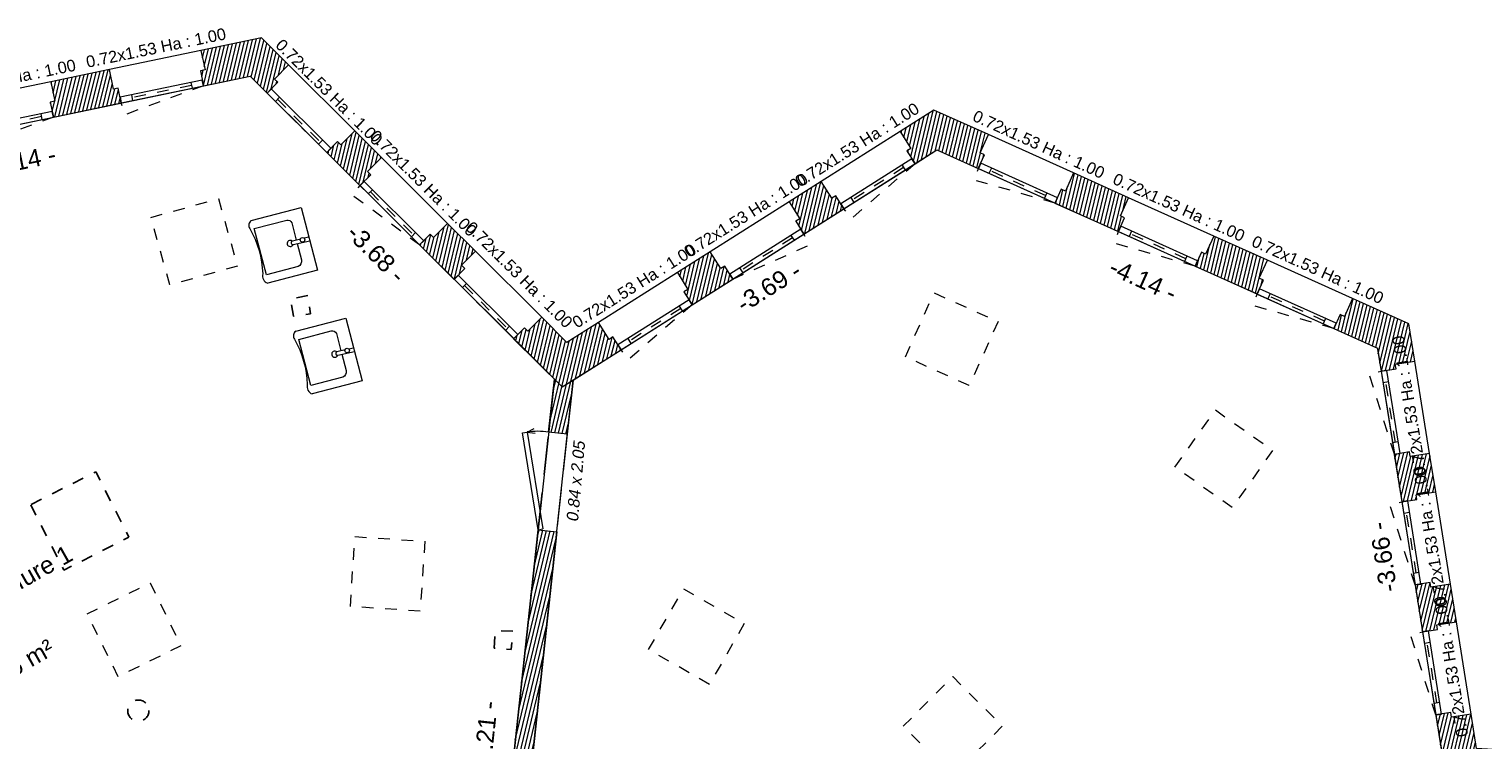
# Model space of a CAD drawing. Header units: metres. Extents: x 1525456 to 1525560, y 4222363 to 4222397.
# Tile 15 of 16: x 1525469.35 to 1525481.8, y 4222390.59 to 4222396.67. Entities that reach past the tile are written whole.
import ezdxf
from ezdxf.enums import TextEntityAlignment as Align

# ---------------------------------------------------------------- set-up
doc = ezdxf.new("R2010")
doc.units = ezdxf.units.M
doc.header["$LTSCALE"] = 0.1
doc.header["$PDMODE"] = 34
doc.header["$PDSIZE"] = 0.1
for name, pattern in [('ACAD_ISO07W100', [3, 0, -3]), ('BAZ_MUR-interrompu', [0.2, 0.05, -0.1, 0.05]), ('CACHE2', [4.7625, 3.175, -1.5875])]:
    doc.linetypes.add(name, pattern=pattern)
doc.layers.get('0').update_dxf_attribs({"lineweight": 9})
doc.layers.get('Defpoints').update_dxf_attribs({"lineweight": 9})
doc.layers.add('0_Contours', color=6, linetype='Continuous', lineweight=9, plot=False)
for name, color, linetype, lineweight in [('0_Cotation', 142, 'CACHE2', 9), ('0_cotation surfaces', 152, 'Continuous', 9), ('Fenêtre', 39, 'Continuous', 9), ('Hauteur allège', 153, 'Continuous', 9), ('Mobilier', 251, 'Continuous', 9), ('Mur', 7, 'Continuous', 9), ('Mur-hachures', 254, 'Continuous', 9), ('Porte', 39, 'Continuous', 9), ('Poutre', 253, 'CACHE2', 9), ('Réseau_Eclairage_Symbole', 242, 'CACHE2', 9), ('Texte-Pièce', 166, 'Continuous', 9)]:
    doc.layers.add(name, color=color, linetype=linetype, lineweight=lineweight)
doc.layers.add('Réseau_Ventillation_clim_Symbole', color=143, linetype='Continuous')
doc.styles.add('ARIAL', font='arial.ttf')
doc.styles.add('BAZ_CALIBRI_LT', font='calibril.ttf')
doc.styles.add('BAZ_CALIBRI_LT_IT', font='arial.ttf', dxfattribs={"oblique": 9})
doc.styles.get("Standard").update_dxf_attribs({"font": 'arial.ttf'})
doc.dimstyles.new('Cotation', dxfattribs={"dimtxt": 0.18, "dimasz": 0.1, "dimexe": 0.18, "dimexo": 0.2, "dimgap": 0.09, "dimtad": 0, "dimzin": 0, "dimdsep": 46, "dimtxsty": 'ARIAL', "dimblk1": 'OBLIQUE', "dimblk2": 'OBLIQUE', "dimsah": 1, "dimcen": 0.09, "dimse1": 1, "dimse2": 1, "dimsd1": 1, "dimsd2": 1, "dimclrd": 252, "dimaunit": 2, "dimadec": 3, "dimazin": 0, "dimtfac": 1, "dimtix": 1, "dimtofl": 0, "dimtmove": 0, "dimatfit": 3, "dimldrblk": 'OBLIQUE', "dimfxl": 1, "dimtolj": 1, "dimtzin": 0, "dimarcsym": 0})
pattern_1 = [(76.5, (0, 0), (-0.03087274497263, 0.00741189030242), [])]

# ---------------------------------------------------------------- blocks, each defined once
blk = doc.blocks.new('*U148')
at = {"color": 0, "linetype": 'Continuous'}
blk.add_lwpolyline([(0.72, -0.05), (0, -0.05), (0, 0), (0.72, 0)], close=True, dxfattribs=at)
at = {"linetype": 'BAZ_MUR-interrompu', "ltscale": 2, "flags": 128}
blk.add_lwpolyline([(0.72, -0.05), (0.008, -0.155), (0, -0.05)], dxfattribs=at)
at = {"flags": 128}
blk.add_lwpolyline([(0.72, -0.05), (0, -0.05)], dxfattribs=at)
at = {"color": 0, "linetype": 'Continuous'}
for points in [[(0.1, 0), (0.1, -0.05)], [(0.62, 0), (0.62, -0.05)]]:
    blk.add_lwpolyline(points, dxfattribs=at)
at = {"color": 0, "linetype": 'ACAD_ISO07W100', "ltscale": 0.01}
blk.add_lwpolyline([(0.1, -0.025), (0.62, -0.025)], dxfattribs=at)
at = {"layer": 'Hauteur allège', "style": 'BAZ_CALIBRI_LT'}
blk.add_attdef('DIM', text='', height=0.1, dxfattribs=at).set_placement((0.37, 0.398), align=Align.TOP_CENTER)
at = {"layer": 'Hauteur allège', "style": 'BAZ_CALIBRI_LT', "flags": 5}
for tag, p in [('HAUTEUR', (1.767, 0.133)), ('ALLEGE', (1.769, 0.011))]:
    blk.add_attdef(tag, p, '', height=0.1, dxfattribs=at)
blk = doc.blocks.new('*U150')
at = {"color": 0, "linetype": 'Continuous'}
blk.add_lwpolyline([(0.72, -0.05), (0, -0.05), (0, 0), (0.72, 0)], close=True, dxfattribs=at)
at = {"linetype": 'BAZ_MUR-interrompu', "ltscale": 2, "flags": 128}
blk.add_lwpolyline([(0.72, -0.05), (0.1, -0.05), (0, -0.05)], dxfattribs=at)
at = {"flags": 128}
blk.add_lwpolyline([(0.72, -0.05), (0, -0.05)], dxfattribs=at)
at = {"color": 0, "linetype": 'Continuous'}
for points in [[(0.1, 0), (0.1, -0.05)], [(0.62, 0), (0.62, -0.05)]]:
    blk.add_lwpolyline(points, dxfattribs=at)
at = {"color": 0, "linetype": 'ACAD_ISO07W100', "ltscale": 0.01}
blk.add_lwpolyline([(0.1, -0.025), (0.62, -0.025)], dxfattribs=at)
at = {"layer": 'Hauteur allège', "style": 'BAZ_CALIBRI_LT'}
blk.add_attdef('DIM', text='', height=0.1, dxfattribs=at).set_placement((0.371, 0.38), align=Align.TOP_CENTER)
at = {"layer": 'Hauteur allège', "style": 'BAZ_CALIBRI_LT', "flags": 5}
for tag, p in [('HAUTEUR', (1.767, 0.133)), ('ALLEGE', (1.769, 0.011))]:
    blk.add_attdef(tag, p, '', height=0.1, dxfattribs=at)
blk = doc.blocks.new('*U117')
at = {"color": 0, "linetype": 'Continuous'}
blk.add_lwpolyline([(0.72, -0.05), (0, -0.05), (0, 0), (0.72, 0)], close=True, dxfattribs=at)
at = {"linetype": 'BAZ_MUR-interrompu', "ltscale": 2, "flags": 128}
blk.add_lwpolyline([(0.72, -0.05), (0.1, -0.05), (0, -0.05)], dxfattribs=at)
at = {"flags": 128}
blk.add_lwpolyline([(0.72, -0.05), (0, -0.05)], dxfattribs=at)
at = {"color": 0, "linetype": 'Continuous'}
for points in [[(0.1, 0), (0.1, -0.05)], [(0.62, 0), (0.62, -0.05)]]:
    blk.add_lwpolyline(points, dxfattribs=at)
at = {"color": 0, "linetype": 'ACAD_ISO07W100', "ltscale": 0.01}
blk.add_lwpolyline([(0.1, -0.025), (0.62, -0.025)], dxfattribs=at)
at = {"layer": 'Hauteur allège', "style": 'BAZ_CALIBRI_LT'}
blk.add_attdef('DIM', text='', height=0.1, dxfattribs=at).set_placement((0.367, 0.422), align=Align.TOP_CENTER)
at = {"layer": 'Hauteur allège', "style": 'BAZ_CALIBRI_LT', "flags": 5}
for tag, p in [('HAUTEUR', (1.767, 0.133)), ('ALLEGE', (1.769, 0.011))]:
    blk.add_attdef(tag, p, '', height=0.1, dxfattribs=at)
blk = doc.blocks.new('*U120')
at = {"linetype": 'BAZ_MUR-interrompu', "ltscale": 2, "flags": 128}
blk.add_lwpolyline([(0, 0.05), (0.712, 0.155), (0.72, 0.05)], dxfattribs=at)
at = {"color": 0, "linetype": 'Continuous'}
blk.add_lwpolyline([(0.72, 0.05), (0, 0.05), (0, 0), (0.72, 0)], close=True, dxfattribs=at)
at = {"flags": 128}
blk.add_lwpolyline([(0.72, 0.05), (0, 0.05)], dxfattribs=at)
at = {"color": 0, "linetype": 'Continuous'}
for points in [[(0.1, 0), (0.1, 0.05)], [(0.62, 0), (0.62, 0.05)]]:
    blk.add_lwpolyline(points, dxfattribs=at)
at = {"color": 0, "linetype": 'ACAD_ISO07W100', "ltscale": 0.01}
blk.add_lwpolyline([(0.1, 0.025), (0.62, 0.025)], dxfattribs=at)
at = {"layer": 'Hauteur allège', "style": 'BAZ_CALIBRI_LT', "flags": 5}
for tag, p in [('HAUTEUR', (1.767, 0.183)), ('ALLEGE', (1.769, 0.061))]:
    blk.add_attdef(tag, p, '', height=0.1, dxfattribs=at)
at = {"layer": 'Hauteur allège', "style": 'BAZ_CALIBRI_LT'}
blk.add_attdef('DIM', text='', height=0.1, rotation=0.3449, dxfattribs=at).set_placement((0.388, -0.092), align=Align.TOP_CENTER)
blk = doc.blocks.new('*U144')
at = {"linetype": 'BAZ_MUR-interrompu', "ltscale": 2, "flags": 128}
blk.add_lwpolyline([(0, 0.05), (0.712, 0.155), (0.72, 0.05)], dxfattribs=at)
at = {"color": 0, "linetype": 'Continuous'}
blk.add_lwpolyline([(0.72, 0.05), (0, 0.05), (0, 0), (0.72, 0)], close=True, dxfattribs=at)
at = {"flags": 128}
blk.add_lwpolyline([(0.72, 0.05), (0, 0.05)], dxfattribs=at)
at = {"color": 0, "linetype": 'Continuous'}
for points in [[(0.1, 0), (0.1, 0.05)], [(0.62, 0), (0.62, 0.05)]]:
    blk.add_lwpolyline(points, dxfattribs=at)
at = {"color": 0, "linetype": 'ACAD_ISO07W100', "ltscale": 0.01}
blk.add_lwpolyline([(0.1, 0.025), (0.62, 0.025)], dxfattribs=at)
at = {"layer": 'Hauteur allège', "style": 'BAZ_CALIBRI_LT', "flags": 5}
for tag, p in [('HAUTEUR', (1.767, 0.183)), ('ALLEGE', (1.769, 0.061))]:
    blk.add_attdef(tag, p, '', height=0.1, dxfattribs=at)
at = {"layer": 'Hauteur allège', "style": 'BAZ_CALIBRI_LT'}
blk.add_attdef('DIM', text='', height=0.1, rotation=0.3449, dxfattribs=at).set_placement((0.388, -0.092), align=Align.TOP_CENTER)
blk = doc.blocks.new('*U145')
at = {"linetype": 'BAZ_MUR-interrompu', "ltscale": 2, "flags": 128}
blk.add_lwpolyline([(0, 0.05), (0.712, 0.155), (0.72, 0.05)], dxfattribs=at)
at = {"color": 0, "linetype": 'Continuous'}
blk.add_lwpolyline([(0.72, 0.05), (0, 0.05), (0, 0), (0.72, 0)], close=True, dxfattribs=at)
at = {"flags": 128}
blk.add_lwpolyline([(0.72, 0.05), (0, 0.05)], dxfattribs=at)
at = {"color": 0, "linetype": 'Continuous'}
for points in [[(0.1, 0), (0.1, 0.05)], [(0.62, 0), (0.62, 0.05)]]:
    blk.add_lwpolyline(points, dxfattribs=at)
at = {"color": 0, "linetype": 'ACAD_ISO07W100', "ltscale": 0.01}
blk.add_lwpolyline([(0.1, 0.025), (0.62, 0.025)], dxfattribs=at)
at = {"layer": 'Hauteur allège', "style": 'BAZ_CALIBRI_LT', "flags": 5}
for tag, p in [('HAUTEUR', (1.767, 0.183)), ('ALLEGE', (1.769, 0.061))]:
    blk.add_attdef(tag, p, '', height=0.1, dxfattribs=at)
at = {"layer": 'Hauteur allège', "style": 'BAZ_CALIBRI_LT'}
blk.add_attdef('DIM', text='', height=0.1, rotation=0.3449, dxfattribs=at).set_placement((0.388, -0.092), align=Align.TOP_CENTER)
blk = doc.blocks.new('*U133')
at = {"linetype": 'BAZ_MUR-interrompu', "ltscale": 2, "flags": 128}
blk.add_lwpolyline([(0, 0.05), (0.712, 0.155), (0.72, 0.05)], dxfattribs=at)
at = {"color": 0, "linetype": 'Continuous'}
blk.add_lwpolyline([(0.72, 0.05), (0, 0.05), (0, 0), (0.72, 0)], close=True, dxfattribs=at)
at = {"flags": 128}
blk.add_lwpolyline([(0.72, 0.05), (0, 0.05)], dxfattribs=at)
at = {"color": 0, "linetype": 'Continuous'}
for points in [[(0.1, 0), (0.1, 0.05)], [(0.62, 0), (0.62, 0.05)]]:
    blk.add_lwpolyline(points, dxfattribs=at)
at = {"color": 0, "linetype": 'ACAD_ISO07W100', "ltscale": 0.01}
blk.add_lwpolyline([(0.1, 0.025), (0.62, 0.025)], dxfattribs=at)
at = {"layer": 'Hauteur allège', "style": 'BAZ_CALIBRI_LT', "flags": 5}
for tag, p in [('HAUTEUR', (1.767, 0.183)), ('ALLEGE', (1.769, 0.061))]:
    blk.add_attdef(tag, p, '', height=0.1, dxfattribs=at)
at = {"layer": 'Hauteur allège', "style": 'BAZ_CALIBRI_LT'}
blk.add_attdef('DIM', text='', height=0.1, rotation=179.8291, dxfattribs=at).set_placement((0.332, -0.402), align=Align.TOP_CENTER)
blk = doc.blocks.new('*U136')
at = {"linetype": 'BAZ_MUR-interrompu', "ltscale": 2, "flags": 128}
blk.add_lwpolyline([(0, 0.05), (0.712, 0.155), (0.72, 0.05)], dxfattribs=at)
at = {"color": 0, "linetype": 'Continuous'}
blk.add_lwpolyline([(0.72, 0.05), (0, 0.05), (0, 0), (0.72, 0)], close=True, dxfattribs=at)
at = {"flags": 128}
blk.add_lwpolyline([(0.72, 0.05), (0, 0.05)], dxfattribs=at)
at = {"color": 0, "linetype": 'Continuous'}
for points in [[(0.1, 0), (0.1, 0.05)], [(0.62, 0), (0.62, 0.05)]]:
    blk.add_lwpolyline(points, dxfattribs=at)
at = {"color": 0, "linetype": 'ACAD_ISO07W100', "ltscale": 0.01}
blk.add_lwpolyline([(0.1, 0.025), (0.62, 0.025)], dxfattribs=at)
at = {"layer": 'Hauteur allège', "style": 'BAZ_CALIBRI_LT', "flags": 5}
for tag, p in [('HAUTEUR', (1.767, 0.183)), ('ALLEGE', (1.769, 0.061))]:
    blk.add_attdef(tag, p, '', height=0.1, dxfattribs=at)
at = {"layer": 'Hauteur allège', "style": 'BAZ_CALIBRI_LT'}
blk.add_attdef('DIM', text='', height=0.1, rotation=179.8291, dxfattribs=at).set_placement((0.332, -0.402), align=Align.TOP_CENTER)
blk = doc.blocks.new('*U134')
at = {"linetype": 'BAZ_MUR-interrompu', "ltscale": 2, "flags": 128}
blk.add_lwpolyline([(0, 0.05), (0.712, 0.155), (0.72, 0.05)], dxfattribs=at)
at = {"color": 0, "linetype": 'Continuous'}
blk.add_lwpolyline([(0.72, 0.05), (0, 0.05), (0, 0), (0.72, 0)], close=True, dxfattribs=at)
at = {"flags": 128}
blk.add_lwpolyline([(0.72, 0.05), (0, 0.05)], dxfattribs=at)
at = {"color": 0, "linetype": 'Continuous'}
for points in [[(0.1, 0), (0.1, 0.05)], [(0.62, 0), (0.62, 0.05)]]:
    blk.add_lwpolyline(points, dxfattribs=at)
at = {"color": 0, "linetype": 'ACAD_ISO07W100', "ltscale": 0.01}
blk.add_lwpolyline([(0.1, 0.025), (0.62, 0.025)], dxfattribs=at)
at = {"layer": 'Hauteur allège', "style": 'BAZ_CALIBRI_LT', "flags": 5}
for tag, p in [('HAUTEUR', (1.767, 0.183)), ('ALLEGE', (1.769, 0.061))]:
    blk.add_attdef(tag, p, '', height=0.1, dxfattribs=at)
at = {"layer": 'Hauteur allège', "style": 'BAZ_CALIBRI_LT'}
blk.add_attdef('DIM', text='', height=0.1, rotation=179.8291, dxfattribs=at).set_placement((0.332, -0.402), align=Align.TOP_CENTER)
blk = doc.blocks.new('*U135')
at = {"linetype": 'BAZ_MUR-interrompu', "ltscale": 2, "flags": 128}
blk.add_lwpolyline([(0, 0.05), (0.712, 0.155), (0.72, 0.05)], dxfattribs=at)
at = {"color": 0, "linetype": 'Continuous'}
blk.add_lwpolyline([(0.72, 0.05), (0, 0.05), (0, 0), (0.72, 0)], close=True, dxfattribs=at)
at = {"flags": 128}
blk.add_lwpolyline([(0.72, 0.05), (0, 0.05)], dxfattribs=at)
at = {"color": 0, "linetype": 'Continuous'}
for points in [[(0.1, 0), (0.1, 0.05)], [(0.62, 0), (0.62, 0.05)]]:
    blk.add_lwpolyline(points, dxfattribs=at)
at = {"color": 0, "linetype": 'ACAD_ISO07W100', "ltscale": 0.01}
blk.add_lwpolyline([(0.1, 0.025), (0.62, 0.025)], dxfattribs=at)
at = {"layer": 'Hauteur allège', "style": 'BAZ_CALIBRI_LT', "flags": 5}
for tag, p in [('HAUTEUR', (1.767, 0.183)), ('ALLEGE', (1.769, 0.061))]:
    blk.add_attdef(tag, p, '', height=0.1, dxfattribs=at)
at = {"layer": 'Hauteur allège', "style": 'BAZ_CALIBRI_LT'}
blk.add_attdef('DIM', text='', height=0.1, rotation=179.8291, dxfattribs=at).set_placement((0.332, -0.402), align=Align.TOP_CENTER)
blk = doc.blocks.new('*U132')
at = {"linetype": 'BAZ_MUR-interrompu', "ltscale": 2, "flags": 128}
blk.add_lwpolyline([(0.72, 0.05), (0.008, 0.155), (0, 0.05)], dxfattribs=at)
at = {"color": 0, "linetype": 'Continuous'}
blk.add_lwpolyline([(0.72, 0.05), (0, 0.05), (0, 0), (0.72, 0)], close=True, dxfattribs=at)
at = {"flags": 128}
blk.add_lwpolyline([(0.72, 0.05), (0, 0.05)], dxfattribs=at)
at = {"color": 0, "linetype": 'Continuous'}
for points in [[(0.1, 0), (0.1, 0.05)], [(0.62, 0), (0.62, 0.05)]]:
    blk.add_lwpolyline(points, dxfattribs=at)
at = {"color": 0, "linetype": 'ACAD_ISO07W100', "ltscale": 0.01}
blk.add_lwpolyline([(0.1, 0.025), (0.62, 0.025)], dxfattribs=at)
at = {"layer": 'Hauteur allège', "style": 'BAZ_CALIBRI_LT', "flags": 5}
for tag, p in [('HAUTEUR', (1.767, 0.183)), ('ALLEGE', (1.769, 0.061))]:
    blk.add_attdef(tag, p, '', height=0.1, dxfattribs=at)
at = {"layer": 'Hauteur allège', "style": 'BAZ_CALIBRI_LT'}
blk.add_attdef('DIM', text='', height=0.1, rotation=179.8291, dxfattribs=at).set_placement((0.332, -0.402), align=Align.TOP_CENTER)
blk = doc.blocks.new('*U138')
at = {"linetype": 'BAZ_MUR-interrompu', "ltscale": 2, "flags": 128}
blk.add_lwpolyline([(0, 0.05), (0.712, 0.155), (0.72, 0.05)], dxfattribs=at)
at = {"color": 0, "linetype": 'Continuous'}
blk.add_lwpolyline([(0.72, 0.05), (0, 0.05), (0, 0), (0.72, 0)], close=True, dxfattribs=at)
at = {"flags": 128}
blk.add_lwpolyline([(0.72, 0.05), (0, 0.05)], dxfattribs=at)
at = {"color": 0, "linetype": 'Continuous'}
for points in [[(0.1, 0), (0.1, 0.05)], [(0.62, 0), (0.62, 0.05)]]:
    blk.add_lwpolyline(points, dxfattribs=at)
at = {"color": 0, "linetype": 'ACAD_ISO07W100', "ltscale": 0.01}
blk.add_lwpolyline([(0.1, 0.025), (0.62, 0.025)], dxfattribs=at)
at = {"layer": 'Hauteur allège', "style": 'BAZ_CALIBRI_LT', "flags": 5}
for tag, p in [('HAUTEUR', (1.767, 0.183)), ('ALLEGE', (1.769, 0.061))]:
    blk.add_attdef(tag, p, '', height=0.1, dxfattribs=at)
at = {"layer": 'Hauteur allège', "style": 'BAZ_CALIBRI_LT'}
blk.add_attdef('DIM', text='', height=0.1, rotation=179.8291, dxfattribs=at).set_placement((0.332, -0.402), align=Align.TOP_CENTER)
blk = doc.blocks.new('*U142')
at = {"linetype": 'BAZ_MUR-interrompu', "ltscale": 2, "flags": 128}
blk.add_lwpolyline([(0, 0.05), (0.712, 0.155), (0.72, 0.05)], dxfattribs=at)
at = {"color": 0, "linetype": 'Continuous'}
blk.add_lwpolyline([(0.72, 0.05), (0, 0.05), (0, 0), (0.72, 0)], close=True, dxfattribs=at)
at = {"flags": 128}
blk.add_lwpolyline([(0.72, 0.05), (0, 0.05)], dxfattribs=at)
at = {"color": 0, "linetype": 'Continuous'}
for points in [[(0.1, 0), (0.1, 0.05)], [(0.62, 0), (0.62, 0.05)]]:
    blk.add_lwpolyline(points, dxfattribs=at)
at = {"color": 0, "linetype": 'ACAD_ISO07W100', "ltscale": 0.01}
blk.add_lwpolyline([(0.1, 0.025), (0.62, 0.025)], dxfattribs=at)
at = {"layer": 'Hauteur allège', "style": 'BAZ_CALIBRI_LT', "flags": 5}
for tag, p in [('HAUTEUR', (1.767, 0.183)), ('ALLEGE', (1.769, 0.061))]:
    blk.add_attdef(tag, p, '', height=0.1, dxfattribs=at)
at = {"layer": 'Hauteur allège', "style": 'BAZ_CALIBRI_LT'}
blk.add_attdef('DIM', text='', height=0.1, rotation=179.8291, dxfattribs=at).set_placement((0.332, -0.402), align=Align.TOP_CENTER)
blk = doc.blocks.new('*U140')
at = {"linetype": 'BAZ_MUR-interrompu', "ltscale": 2, "flags": 128}
blk.add_lwpolyline([(0, 0.05), (0.712, 0.155), (0.72, 0.05)], dxfattribs=at)
at = {"color": 0, "linetype": 'Continuous'}
blk.add_lwpolyline([(0.72, 0.05), (0, 0.05), (0, 0), (0.72, 0)], close=True, dxfattribs=at)
at = {"flags": 128}
blk.add_lwpolyline([(0.72, 0.05), (0, 0.05)], dxfattribs=at)
at = {"color": 0, "linetype": 'Continuous'}
for points in [[(0.1, 0), (0.1, 0.05)], [(0.62, 0), (0.62, 0.05)]]:
    blk.add_lwpolyline(points, dxfattribs=at)
at = {"color": 0, "linetype": 'ACAD_ISO07W100', "ltscale": 0.01}
blk.add_lwpolyline([(0.1, 0.025), (0.62, 0.025)], dxfattribs=at)
at = {"layer": 'Hauteur allège', "style": 'BAZ_CALIBRI_LT', "flags": 5}
for tag, p in [('HAUTEUR', (1.767, 0.183)), ('ALLEGE', (1.769, 0.061))]:
    blk.add_attdef(tag, p, '', height=0.1, dxfattribs=at)
at = {"layer": 'Hauteur allège', "style": 'BAZ_CALIBRI_LT'}
blk.add_attdef('DIM', text='', height=0.1, rotation=179.8291, dxfattribs=at).set_placement((0.332, -0.402), align=Align.TOP_CENTER)
blk = doc.blocks.new('lavabo')
at = {"layer": 'Mobilier'}
for points in [[(-0.772, 0.312), (-0.321, 0.567), (0, 0), (-0.45, -0.255)], [(-0.198, -0.014), (-0.485, -0.176), (-0.722, 0.241), (-0.429, 0.408)], [(-0.372, 0.395), (-0.283, 0.237)], [(-0.169, 0.298), (-0.211, 0.276)], [(-0.266, 0.207), (-0.182, 0.059)]]:
    blk.add_lwpolyline(points, dxfattribs=at)
for points in [[(-0.772, 0.312, 0.426127), (-0.765, 0.231, -0.121901), (-0.523, -0.176, 0.386415), (-0.45, -0.255, 2.889919)], [(-0.429, 0.408, -0.339835), (-0.372, 0.395, 0.362156)], [(-0.246, 0.257), (-0.319, 0.218, 1.017166), (-0.303, 0.188), (-0.151, 0.266)], [(-0.182, 0.059, -0.356286), (-0.198, -0.014, -2.615832)]]:
    blk.add_lwpolyline(points, format="xyb", dxfattribs=at)
blk.add_circle((-0.224, 0.257), 0.0224, dxfattribs=at)
blk.add_arc((-0.334, 0.19), 0.031, 62.2285, 356.1956, dxfattribs=at)
blk = doc.blocks.new('*U22')
at = {"layer": 'Porte', "linetype": 'Continuous', "flags": 128}
for points in [[(0, 0), (0.81, 0.222)], [(0.821, 0.182), (0.011, -0.039)], [(0.81, 0.222), (0.821, 0.182)], [(0.821, 0.182), (0.819, 0.114)], [(0.821, 0.182), (0.857, 0.125)], [(0, 0), (0.011, -0.039)]]:
    blk.add_lwpolyline(points, dxfattribs=at)
at = {"layer": 'Porte', "linetype": 'Continuous'}
blk.add_arc((0.139, 0.019), 0.702, 358.4528, 13.4618, dxfattribs=at)
at = {"layer": 'Hauteur allège', "oblique": 9, "flags": 1}
for tag, p in [('HAUTEUR', (0.97, 0.271)), ('LARGEUR', (0.892, 0.102))]:
    blk.add_attdef(tag, p, '', height=0.1, dxfattribs=at)
at = {"layer": 'Hauteur allège', "oblique": 9}
blk.add_attdef('DIM', text='', height=0.1, rotation=0.9975, dxfattribs=at).set_placement((0.446, -0.357), align=Align.BOTTOM_CENTER)
blk = doc.blocks.new('*D54')
at = {"layer": 'Defpoints', "color": 0, "transparency": 16777216}
for p in [(1525471.243, 4222396.27), (1525471.306, 4222395.966), (1525467.19, 4222395.424)]:
    blk.add_point(p, dxfattribs=at)
at = {"layer": '0_Cotation', "color": 0, "transparency": 16777216, "insert": (1525469.28, 4222395.543), "char_height": 0.15, "attachment_point": 5, "rotation": 11.7852, "style": 'ARIAL'}
blk.add_mtext('\\A1;-4.14 -', dxfattribs=at)
blk = doc.blocks.new('_OBLIQUE')
at = {"color": 0, "linetype": 'ByBlock'}
blk.add_line((-0.5, -0.5), (0.5, 0.5), dxfattribs=at)
blk = doc.blocks.new('*D55')
at = {"layer": 'Defpoints', "color": 0, "transparency": 16777216}
for p in [(1525471.243, 4222396.27), (1525473.849, 4222393.674), (1525473.627, 4222393.452)]:
    blk.add_point(p, dxfattribs=at)
at = {"layer": '0_Cotation', "color": 0, "transparency": 16777216, "insert": (1525472.324, 4222394.75), "char_height": 0.15, "attachment_point": 5, "rotation": 315.1167, "style": 'ARIAL'}
blk.add_mtext('\\A1;-3.68 -', dxfattribs=at)
blk = doc.blocks.new('*D56')
at = {"layer": 'Defpoints', "color": 0, "transparency": 16777216}
for p in [(1525473.592, 4222393.702), (1525473.849, 4222393.674), (1525473.183, 4222387.505)]:
    blk.add_point(p, dxfattribs=at)
at = {"layer": '0_Cotation', "color": 0, "transparency": 16777216, "insert": (1525473.259, 4222390.618), "char_height": 0.15, "attachment_point": 5, "rotation": 83.8395, "style": 'ARIAL'}
blk.add_mtext('\\A1;-6.21 -', dxfattribs=at)
blk = doc.blocks.new('*D58')
at = {"layer": 'Defpoints', "color": 0, "transparency": 16777216}
for p in [(1525477.124, 4222395.637), (1525477.243, 4222395.449), (1525474.009, 4222393.667)]:
    blk.add_point(p, dxfattribs=at)
at = {"layer": '0_Cotation', "color": 0, "transparency": 16777216, "insert": (1525475.685, 4222394.464), "char_height": 0.15, "attachment_point": 5, "rotation": 32.3081, "style": 'ARIAL'}
blk.add_mtext('\\A1;-3.69 -', dxfattribs=at)
blk = doc.blocks.new('*D59')
at = {"layer": 'Defpoints', "color": 0, "transparency": 16777216}
for p in [(1525477.124, 4222395.637), (1525480.897, 4222393.941), (1525480.778, 4222393.677)]:
    blk.add_point(p, dxfattribs=at)
at = {"layer": '0_Cotation', "color": 0, "transparency": 16777216, "insert": (1525478.892, 4222394.525), "char_height": 0.15, "attachment_point": 5, "rotation": 335.7951, "style": 'ARIAL'}
blk.add_mtext('\\A1;-4.14 -', dxfattribs=at)
blk = doc.blocks.new('*D60')
at = {"layer": 'Defpoints', "color": 0, "transparency": 16777216}
for p in [(1525480.899, 4222393.928), (1525481.476, 4222390.311), (1525481.476, 4222390.311)]:
    blk.add_point(p, dxfattribs=at)
at = {"layer": '0_Cotation', "color": 0, "transparency": 16777216, "insert": (1525480.948, 4222392.151), "char_height": 0.15, "attachment_point": 5, "rotation": 99.0524, "style": 'ARIAL'}
blk.add_mtext('\\A1;-3.66 -', dxfattribs=at)

msp = doc.modelspace()

# ---------------------------------------------------------------- hatches: boundary and pattern name
at = {"layer": 'Mur-hachures'}
h = msp.add_hatch(dxfattribs=at)
h.set_pattern_fill('ANSI31', color=256, scale=0.01, angle=31.5)
h.set_pattern_definition(pattern_1)
edge = h.paths.add_edge_path()
edge.add_line((1525468.252, 4222395.952), (1525468.287, 4222395.786))
edge.add_line((1525468.287, 4222395.786), (1525468.248, 4222395.778))
edge.add_line((1525468.248, 4222395.778), (1525468.274, 4222395.65))
edge.add_line((1525468.274, 4222395.65), (1525468.854, 4222395.771))
edge.add_line((1525468.854, 4222395.771), (1525468.827, 4222395.898))
edge.add_line((1525468.827, 4222395.898), (1525468.788, 4222395.89))
edge.add_line((1525468.788, 4222395.89), (1525468.753, 4222396.057))
edge.add_line((1525468.753, 4222396.057), (1525468.252, 4222395.952))
edge.add_line((1525470.039, 4222396.325), (1525469.536, 4222396.22))
edge.add_line((1525469.536, 4222396.22), (1525469.571, 4222396.054))
edge.add_line((1525469.571, 4222396.054), (1525469.532, 4222396.045))
edge.add_line((1525469.532, 4222396.045), (1525469.559, 4222395.918))
edge.add_line((1525469.559, 4222395.918), (1525470.14, 4222396.039))
edge.add_line((1525470.14, 4222396.039), (1525470.113, 4222396.167))
edge.add_line((1525470.113, 4222396.167), (1525470.074, 4222396.158))
edge.add_line((1525470.074, 4222396.158), (1525470.039, 4222396.325))
edge.add_line((1525470.844, 4222396.186), (1525471.243, 4222396.27))
edge.add_line((1525471.243, 4222396.27), (1525471.389, 4222396.124))
edge.add_line((1525471.389, 4222396.124), (1525471.481, 4222396.216))
edge.add_line((1525471.481, 4222396.216), (1525471.452, 4222396.244))
edge.add_line((1525471.452, 4222396.244), (1525471.572, 4222396.365))
edge.add_line((1525471.572, 4222396.365), (1525471.34, 4222396.596))
edge.add_line((1525471.34, 4222396.596), (1525470.822, 4222396.488))
edge.add_line((1525470.822, 4222396.488), (1525470.857, 4222396.322))
edge.add_line((1525470.857, 4222396.322), (1525470.818, 4222396.314))
edge.add_line((1525470.818, 4222396.314), (1525470.844, 4222396.186))
h = msp.add_hatch(dxfattribs=at)
h.set_pattern_fill('ANSI31', color=256, scale=0.01, angle=31.5)
h.set_pattern_definition(pattern_1)
h.paths.add_polyline_path([(1525477.479, 4222395.478), (1525477.533, 4222395.596), (1525477.496, 4222395.613), (1525477.566, 4222395.768), (1525477.1, 4222395.977), (1525476.811, 4222395.794), (1525476.902, 4222395.65), (1525476.868, 4222395.629), (1525476.938, 4222395.519), (1525477.124, 4222395.637)])
h = msp.add_hatch(dxfattribs=at)
h.set_pattern_fill('ANSI31', color=256, scale=0.01, angle=31.5)
h.set_pattern_definition(pattern_1)
h.paths.add_polyline_path([(1525472.368, 4222395.573), (1525472.139, 4222395.8), (1525472.019, 4222395.68), (1525471.991, 4222395.708), (1525471.899, 4222395.616), (1525472.184, 4222395.332), (1525472.276, 4222395.424), (1525472.248, 4222395.452)], flags=17)
h = msp.add_hatch(dxfattribs=at)
h.set_pattern_fill('ANSI31', color=256, scale=0.01, angle=31.5)
h.set_pattern_definition(pattern_1)
h.paths.add_polyline_path([(1525478.136, 4222395.182), (1525478.68, 4222394.938), (1525478.733, 4222395.057), (1525478.697, 4222395.073), (1525478.766, 4222395.228), (1525478.296, 4222395.44), (1525478.226, 4222395.285), (1525478.189, 4222395.301)])
h = msp.add_hatch(dxfattribs=at)
h.set_pattern_fill('ANSI31', color=256, scale=0.01, angle=31.5)
h.set_pattern_definition(pattern_1)
h.paths.add_polyline_path([(1525476.135, 4222395.366), (1525475.859, 4222395.192), (1525475.95, 4222395.048), (1525475.916, 4222395.027), (1525475.986, 4222394.917), (1525476.329, 4222395.134), (1525476.26, 4222395.244), (1525476.226, 4222395.223)])
h = msp.add_hatch(dxfattribs=at)
h.set_pattern_fill('ANSI31', color=256, scale=0.01, angle=31.5)
h.set_pattern_definition(pattern_1)
h.paths.add_polyline_path([(1525472.934, 4222395.008), (1525472.814, 4222394.888), (1525472.786, 4222394.916), (1525472.694, 4222394.824), (1525472.99, 4222394.529), (1525473.082, 4222394.621), (1525473.054, 4222394.65), (1525473.174, 4222394.77)], flags=17)
h = msp.add_hatch(dxfattribs=at)
h.set_pattern_fill('ANSI31', color=256, scale=0.01, angle=31.5)
h.set_pattern_definition(pattern_1)
h.paths.add_polyline_path([(1525479.868, 4222394.404), (1525479.921, 4222394.522), (1525479.885, 4222394.539), (1525479.955, 4222394.694), (1525479.496, 4222394.9), (1525479.426, 4222394.745), (1525479.39, 4222394.761), (1525479.336, 4222394.643), (1525479.868, 4222394.404)])
h = msp.add_hatch(dxfattribs=at)
h.set_pattern_fill('ANSI31', color=256, scale=0.01, angle=31.5)
h.set_pattern_definition(pattern_1)
h.paths.add_polyline_path([(1525475.183, 4222394.764), (1525474.902, 4222394.587), (1525474.993, 4222394.443), (1525474.959, 4222394.422), (1525475.028, 4222394.312), (1525475.377, 4222394.532), (1525475.308, 4222394.642), (1525475.274, 4222394.621)])
h = msp.add_hatch(dxfattribs=at)
h.set_pattern_fill('ANSI31', color=256, scale=0.01, angle=31.5)
h.set_pattern_definition(pattern_1)
h.paths.add_polyline_path([(1525480.899, 4222393.928), (1525480.929, 4222393.742), (1525481.057, 4222393.763), (1525481.051, 4222393.802), (1525481.219, 4222393.829), (1525481.168, 4222394.148), (1525480.684, 4222394.366), (1525480.615, 4222394.211), (1525480.578, 4222394.227), (1525480.525, 4222394.109), (1525480.897, 4222393.941)])
h = msp.add_hatch(dxfattribs=at)
h.set_pattern_fill('ANSI31', color=256, scale=0.01, angle=31.5)
h.set_pattern_definition(pattern_1)
h.paths.add_polyline_path([(1525474.42, 4222393.927), (1525474.35, 4222394.037), (1525474.317, 4222394.015), (1525474.226, 4222394.159), (1525473.957, 4222393.989), (1525473.741, 4222394.205), (1525473.621, 4222394.085), (1525473.592, 4222394.113), (1525473.5, 4222394.021), (1525473.915, 4222393.608)])
h = msp.add_hatch(dxfattribs=at)
h.set_pattern_fill('ANSI31', color=256, scale=0.01, angle=31.5)
h.set_pattern_definition(pattern_1)
h.paths.add_polyline_path([(1525473.849, 4222393.674), (1525473.915, 4222393.608), (1525474.009, 4222393.667), (1525473.959, 4222393.204), (1525473.8, 4222393.221)])
h = msp.add_hatch(dxfattribs=at)
h.set_pattern_fill('ANSI31', color=256, scale=0.01, angle=31.5)
h.set_pattern_definition(pattern_1)
h.paths.add_polyline_path([(1525481.107, 4222392.625), (1525481.235, 4222392.645), (1525481.229, 4222392.685), (1525481.397, 4222392.711), (1525481.345, 4222393.039), (1525481.177, 4222393.012), (1525481.171, 4222393.052), (1525481.042, 4222393.031), (1525481.107, 4222392.625)])
h = msp.add_hatch(dxfattribs=at)
h.set_pattern_fill('ANSI31', color=256, scale=0.01, angle=31.5)
h.set_pattern_definition(pattern_1)
h.paths.add_polyline_path([(1525473.522, 4222387.148), (1525473.315, 4222387.241), (1525473.292, 4222387.03), (1525473.133, 4222387.047), (1525473.161, 4222387.309), (1525473.709, 4222392.386), (1525473.869, 4222392.369), (1525473.333, 4222387.406), (1525473.587, 4222387.292)])
h = msp.add_hatch(dxfattribs=at)
h.set_pattern_fill('ANSI31', color=256, scale=0.01, angle=31.5)
h.set_pattern_definition(pattern_1)
h.paths.add_polyline_path([(1525481.523, 4222391.921), (1525481.355, 4222391.895), (1525481.349, 4222391.934), (1525481.22, 4222391.914), (1525481.284, 4222391.511), (1525481.413, 4222391.532), (1525481.407, 4222391.571), (1525481.574, 4222391.598), (1525481.523, 4222391.921)])
h = msp.add_hatch(dxfattribs=at)
h.set_pattern_fill('ANSI31', color=256, scale=0.01, angle=31.5)
h.set_pattern_definition(pattern_1)
h.paths.add_polyline_path([(1525482.072, 4222390.493), (1525481.747, 4222390.514), (1525481.7, 4222390.808), (1525481.532, 4222390.781), (1525481.526, 4222390.821), (1525481.398, 4222390.8), (1525481.489, 4222390.23), (1525482.093, 4222390.191), (1525482.102, 4222390.321), (1525482.062, 4222390.324), (1525482.072, 4222390.493)])

# ---------------------------------------------------------------- linework, layer by layer
at = {"layer": '0_Contours', "flags": 128}
for points in [[(1525468.941, 4222386.594), (1525468.741, 4222386.942), (1525468.689, 4222386.912), (1525465.993, 4222391.616), (1525466.045, 4222391.646), (1525465.84, 4222392.005), (1525467.19, 4222395.424), (1525471.243, 4222396.27), (1525473.849, 4222393.674), (1525473.183, 4222387.505)], [(1525473.333, 4222387.406), (1525474.009, 4222393.667), (1525477.124, 4222395.637), (1525480.897, 4222393.941), (1525481.476, 4222390.311), (1525481.221, 4222390.028), (1525481.243, 4222390.008), (1525477.617, 4222385.985), (1525477.595, 4222386.005), (1525477.267, 4222385.641)]]:
    msp.add_lwpolyline(points, close=True, dxfattribs=at)
at = {"layer": 'Mur'}
for p, q in [((1525470.822, 4222396.488), (1525470.039, 4222396.325)), ((1525472.139, 4222395.8), (1525471.572, 4222396.365)), ((1525469.536, 4222396.22), (1525468.753, 4222396.057)), ((1525476.811, 4222395.794), (1525476.135, 4222395.366)), ((1525478.296, 4222395.44), (1525477.566, 4222395.768)), ((1525472.934, 4222395.008), (1525472.368, 4222395.573)), ((1525475.859, 4222395.192), (1525475.183, 4222394.764)), ((1525479.496, 4222394.9), (1525478.766, 4222395.228)), ((1525473.741, 4222394.205), (1525473.174, 4222394.77)), ((1525480.684, 4222394.366), (1525479.955, 4222394.694)), ((1525474.902, 4222394.587), (1525474.226, 4222394.159)), ((1525481.345, 4222393.039), (1525481.219, 4222393.829)), ((1525481.523, 4222391.921), (1525481.397, 4222392.711)), ((1525481.7, 4222390.808), (1525481.574, 4222391.598))]:
    msp.add_line(p, q, dxfattribs=at)
at = {"layer": 'Mur', "flags": 128}
for points in [[(1525470.844, 4222396.186), (1525471.243, 4222396.27), (1525471.389, 4222396.124), (1525471.481, 4222396.216), (1525471.452, 4222396.244), (1525471.572, 4222396.365), (1525471.34, 4222396.596), (1525470.822, 4222396.488), (1525470.857, 4222396.322), (1525470.818, 4222396.314), (1525470.844, 4222396.186)], [(1525470.039, 4222396.325), (1525469.536, 4222396.22), (1525469.571, 4222396.054), (1525469.532, 4222396.045), (1525469.559, 4222395.918), (1525470.14, 4222396.039), (1525470.113, 4222396.167), (1525470.074, 4222396.158), (1525470.039, 4222396.325)], [(1525477.479, 4222395.478), (1525477.533, 4222395.596), (1525477.496, 4222395.613), (1525477.566, 4222395.768), (1525477.1, 4222395.977), (1525476.811, 4222395.794), (1525476.902, 4222395.65), (1525476.868, 4222395.629), (1525476.938, 4222395.519), (1525477.124, 4222395.637), (1525477.479, 4222395.478)], [(1525472.368, 4222395.573), (1525472.139, 4222395.8), (1525472.019, 4222395.68), (1525471.991, 4222395.708), (1525471.899, 4222395.616), (1525472.184, 4222395.332), (1525472.276, 4222395.424), (1525472.248, 4222395.452), (1525472.368, 4222395.573)], [(1525478.136, 4222395.182), (1525478.68, 4222394.938), (1525478.733, 4222395.057), (1525478.697, 4222395.073), (1525478.766, 4222395.228), (1525478.296, 4222395.44), (1525478.226, 4222395.285), (1525478.189, 4222395.301), (1525478.136, 4222395.182)], [(1525476.135, 4222395.366), (1525475.859, 4222395.192), (1525475.95, 4222395.048), (1525475.916, 4222395.027), (1525475.986, 4222394.917), (1525476.329, 4222395.134), (1525476.26, 4222395.244), (1525476.226, 4222395.223), (1525476.135, 4222395.366)], [(1525472.934, 4222395.008), (1525472.814, 4222394.888), (1525472.786, 4222394.916), (1525472.694, 4222394.824), (1525472.99, 4222394.529), (1525473.082, 4222394.621), (1525473.054, 4222394.65), (1525473.174, 4222394.77), (1525472.934, 4222395.008)], [(1525475.183, 4222394.764), (1525474.902, 4222394.587), (1525474.993, 4222394.443), (1525474.959, 4222394.422), (1525475.028, 4222394.312), (1525475.377, 4222394.532), (1525475.308, 4222394.642), (1525475.274, 4222394.621), (1525475.183, 4222394.764)], [(1525474.42, 4222393.927), (1525474.35, 4222394.037), (1525474.317, 4222394.015), (1525474.226, 4222394.159), (1525473.957, 4222393.989), (1525473.741, 4222394.205), (1525473.621, 4222394.085), (1525473.592, 4222394.113), (1525473.5, 4222394.021), (1525473.915, 4222393.608), (1525474.42, 4222393.927)], [(1525473.522, 4222387.148), (1525473.315, 4222387.241), (1525473.292, 4222387.03), (1525473.133, 4222387.047), (1525473.161, 4222387.309), (1525473.709, 4222392.386), (1525473.869, 4222392.369), (1525473.333, 4222387.406), (1525473.587, 4222387.292), (1525473.522, 4222387.148)]]:
    msp.add_lwpolyline(points, dxfattribs=at)
for points in [[(1525479.868, 4222394.404), (1525479.921, 4222394.522), (1525479.885, 4222394.539), (1525479.955, 4222394.694), (1525479.496, 4222394.9), (1525479.426, 4222394.745), (1525479.39, 4222394.761), (1525479.336, 4222394.643), (1525479.868, 4222394.404)], [(1525480.899, 4222393.928), (1525480.929, 4222393.742), (1525481.057, 4222393.763), (1525481.051, 4222393.802), (1525481.219, 4222393.829), (1525481.168, 4222394.148), (1525480.684, 4222394.366), (1525480.615, 4222394.211), (1525480.578, 4222394.227), (1525480.525, 4222394.109), (1525480.897, 4222393.941)], [(1525473.849, 4222393.674), (1525473.915, 4222393.608), (1525474.009, 4222393.667), (1525473.959, 4222393.204), (1525473.8, 4222393.221)], [(1525481.107, 4222392.625), (1525481.235, 4222392.645), (1525481.229, 4222392.685), (1525481.397, 4222392.711), (1525481.345, 4222393.039), (1525481.177, 4222393.012), (1525481.171, 4222393.052), (1525481.042, 4222393.031), (1525481.107, 4222392.625)], [(1525481.523, 4222391.921), (1525481.355, 4222391.895), (1525481.349, 4222391.934), (1525481.22, 4222391.914), (1525481.284, 4222391.511), (1525481.413, 4222391.532), (1525481.407, 4222391.571), (1525481.574, 4222391.598), (1525481.523, 4222391.921)], [(1525482.072, 4222390.493), (1525481.747, 4222390.514), (1525481.7, 4222390.808), (1525481.532, 4222390.781), (1525481.526, 4222390.821), (1525481.398, 4222390.8), (1525481.489, 4222390.23), (1525482.093, 4222390.191), (1525482.102, 4222390.321), (1525482.062, 4222390.324), (1525482.072, 4222390.493)]]:
    msp.add_lwpolyline(points, close=True, dxfattribs=at)
at = {"layer": 'Poutre', "flags": 128}
for points in [[(1525473.709, 4222392.386), (1525473.8, 4222393.221)], [(1525473.959, 4222393.204), (1525473.869, 4222392.369)]]:
    msp.add_lwpolyline(points, dxfattribs=at)
at = {"layer": 'Réseau_Eclairage_Symbole', "ltscale": 0.3}
for points in [[(1525470.556, 4222394.481), (1525470.394, 4222395.059), (1525470.972, 4222395.22), (1525471.134, 4222394.642)], [(1525476.855, 4222393.866), (1525477.101, 4222394.413), (1525477.649, 4222394.167), (1525477.402, 4222393.62)], [(1525479.164, 4222392.921), (1525479.51, 4222393.411), (1525480, 4222393.065), (1525479.654, 4222392.575)], [(1525472.102, 4222391.728), (1525472.141, 4222392.327), (1525472.74, 4222392.287), (1525472.7, 4222391.688)], [(1525470.114, 4222391.127), (1525469.848, 4222391.665), (1525470.386, 4222391.931), (1525470.651, 4222391.393)], [(1525474.656, 4222391.36), (1525474.955, 4222391.88), (1525475.475, 4222391.582), (1525475.177, 4222391.062)], [(1525476.836, 4222390.703), (1525477.26, 4222391.128), (1525477.685, 4222390.704), (1525477.261, 4222390.279)]]:
    msp.add_lwpolyline(points, close=True, dxfattribs=at)
at = {"layer": 'Réseau_Ventillation_clim_Symbole', "linetype": 'CACHE2', "ltscale": 0.3, "flags": 128}
for points in [[(1525471.614, 4222394.213), (1525471.59, 4222394.361), (1525471.739, 4222394.39), (1525471.76, 4222394.233)], [(1525469.364, 4222392.6), (1525469.648, 4222392.04), (1525470.205, 4222392.322), (1525469.922, 4222392.882)], [(1525473.332, 4222391.372), (1525473.342, 4222391.521), (1525473.494, 4222391.517), (1525473.48, 4222391.359)]]:
    msp.add_lwpolyline(points, close=True, dxfattribs=at)
at = {"layer": 'Réseau_Ventillation_clim_Symbole', "linetype": 'CACHE2', "ltscale": 0.3}
msp.add_circle((1525470.286, 4222390.837), 0.0909, dxfattribs=at)

# ---------------------------------------------------------------- block references
at = {"layer": 'Fenêtre'}
ref = msp.add_blockref('*U142', (1525470.834, 4222396.235), dxfattribs=dict(at, rotation=191.7869273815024))
ref.add_attrib('DIM', '0.72x1.53 Ha : 1.00', (1525469.85, 4222396.34), dxfattribs={"layer": 'Hauteur allège', "height": 0.1, "rotation": 11.6161, "style": 'BAZ_CALIBRI_LT_IT'})
ref = msp.add_blockref('*U150', (1525471.424, 4222396.159), dxfattribs=dict(at, rotation=315.1167460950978))
ref.add_attrib('DIM', '0.72x1.53 Ha : 1.00', (1525471.453, 4222396.526), dxfattribs={"layer": 'Hauteur allège', "height": 0.1, "rotation": 315.1167, "style": 'BAZ_CALIBRI_LT_IT'})
ref = msp.add_blockref('*U140', (1525469.548, 4222395.967), dxfattribs=dict(at, rotation=191.7869273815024))
ref.add_attrib('DIM', '0.72x1.53 Ha : 1.00', (1525468.564, 4222396.072), dxfattribs={"layer": 'Hauteur allège', "height": 0.1, "rotation": 11.6161, "style": 'BAZ_CALIBRI_LT_IT'})
ref = msp.add_blockref('*U135', (1525476.911, 4222395.561), dxfattribs=dict(at, rotation=212.3081439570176))
ref.add_attrib('DIM', '0.72x1.53 Ha : 1.00', (1525475.952, 4222395.315), dxfattribs={"layer": 'Hauteur allège', "height": 0.1, "rotation": 32.1373, "style": 'BAZ_CALIBRI_LT_IT'})
ref = msp.add_blockref('*U134', (1525478.157, 4222395.228), dxfattribs=dict(at, rotation=155.795127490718))
ref.add_attrib('DIM', '0.72x1.53 Ha : 1.00', (1525477.422, 4222395.891), dxfattribs={"layer": 'Hauteur allège', "height": 0.1, "rotation": 335.6243, "style": 'BAZ_CALIBRI_LT_IT'})
ref = msp.add_blockref('*U148', (1525472.22, 4222395.367), dxfattribs=dict(at, rotation=315.1167460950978))
ref.add_attrib('DIM', '0.72x1.53 Ha : 1.00', (1525472.26, 4222395.747), dxfattribs={"layer": 'Hauteur allège', "height": 0.1, "rotation": 315.1167, "style": 'BAZ_CALIBRI_LT_IT'})
ref = msp.add_blockref('*U132', (1525475.959, 4222394.959), dxfattribs=dict(at, rotation=212.3081439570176))
ref.add_attrib('DIM', '0.72x1.53 Ha : 1.00', (1525475, 4222394.713), dxfattribs={"layer": 'Hauteur allège', "height": 0.1, "rotation": 32.1373, "style": 'BAZ_CALIBRI_LT_IT'})
ref = msp.add_blockref('*U136', (1525479.357, 4222394.688), dxfattribs=dict(at, rotation=155.795127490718))
ref.add_attrib('DIM', '0.72x1.53 Ha : 1.00', (1525478.622, 4222395.352), dxfattribs={"layer": 'Hauteur allège', "height": 0.1, "rotation": 335.6243, "style": 'BAZ_CALIBRI_LT_IT'})
ref = msp.add_blockref('*U117', (1525473.026, 4222394.565), dxfattribs=dict(at, rotation=315.1167460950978))
ref.add_attrib('DIM', '0.72x1.53 Ha : 1.00', (1525473.081, 4222394.964), dxfattribs={"layer": 'Hauteur allège', "height": 0.1, "rotation": 315.1167, "style": 'BAZ_CALIBRI_LT_IT'})
ref = msp.add_blockref('*U133', (1525480.545, 4222394.154), dxfattribs=dict(at, rotation=155.795127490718))
ref.add_attrib('DIM', '0.72x1.53 Ha : 1.00', (1525479.811, 4222394.818), dxfattribs={"layer": 'Hauteur allège', "height": 0.1, "rotation": 335.6243, "style": 'BAZ_CALIBRI_LT_IT'})
ref = msp.add_blockref('*U138', (1525475.002, 4222394.354), dxfattribs=dict(at, rotation=212.3081439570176))
ref.add_attrib('DIM', '0.72x1.53 Ha : 1.00', (1525474.043, 4222394.107), dxfattribs={"layer": 'Hauteur allège', "height": 0.1, "rotation": 32.1373, "style": 'BAZ_CALIBRI_LT_IT'})
ref = msp.add_blockref('*U145', (1525481.092, 4222393.039), dxfattribs=dict(at, rotation=99.0523550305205))
ref.add_attrib('DIM', '0.72x1.53 Ha : 1.00', (1525481.32, 4222392.851), dxfattribs={"layer": 'Hauteur allège', "height": 0.1, "rotation": 99.3973, "style": 'BAZ_CALIBRI_LT_IT'})
ref = msp.add_blockref('*U144', (1525481.27, 4222391.921), dxfattribs=dict(at, rotation=99.0523550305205))
ref.add_attrib('DIM', '0.72x1.53 Ha : 1.00', (1525481.498, 4222391.734), dxfattribs={"layer": 'Hauteur allège', "height": 0.1, "rotation": 99.3973, "style": 'BAZ_CALIBRI_LT_IT'})
ref = msp.add_blockref('*U120', (1525481.447, 4222390.808), dxfattribs=dict(at, rotation=99.0523550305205))
ref.add_attrib('DIM', '0.72x1.53 Ha : 1.00', (1525481.676, 4222390.62), dxfattribs={"layer": 'Hauteur allège', "height": 0.1, "rotation": 99.3973, "style": 'BAZ_CALIBRI_LT_IT'})
at = {"layer": 'Mobilier', "xscale": 0.8517937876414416, "yscale": 0.8517937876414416, "zscale": 0.8517937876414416, "rotation": 345.088859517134}
for p in [(1525471.82, 4222394.607), (1525472.202, 4222393.659)]:
    msp.add_blockref('lavabo', p, dxfattribs=at)
at = {"layer": 'Porte', "rotation": 83.83945844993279}
msp.add_blockref('*U22', (1525473.709, 4222392.386), dxfattribs=at).add_auto_attribs({'DIM': '0.84 x 2.05'})

# ---------------------------------------------------------------- texts
at = {"layer": '0_cotation surfaces', "insert": (1525469.16, 4222391.261), "char_height": 0.15, "width": 2.63372, "attachment_point": 2, "rotation": 29.442, "style": 'ARIAL'}
msp.add_mtext('S=56 m²', dxfattribs=at)
at = {"layer": 'Texte-Pièce', "insert": (1525468.884, 4222391.821), "char_height": 0.15, "width": 1.92783, "attachment_point": 2, "rotation": 29.4419}
msp.add_mtext('Salon de Coiffure 1', dxfattribs=at)

# ---------------------------------------------------------------- dimensions: what is measured, and where the dimension line sits
at = {"layer": '0_Cotation'}
for p1, p2, distance, picture, middle in [((1525467.19, 4222395.424), (1525471.243, 4222396.27), -0.31, '*D54', (1525469.28, 4222395.543)), ((1525471.243, 4222396.27), (1525473.849, 4222393.674), -0.314, '*D55', (1525472.324, 4222394.75)), ((1525474.009, 4222393.667), (1525477.124, 4222395.637), -0.222, '*D58', (1525475.685, 4222394.464)), ((1525477.124, 4222395.637), (1525480.897, 4222393.941), -0.29, '*D59', (1525478.892, 4222394.525)), ((1525473.1826, 4222387.5051), (1525473.8485, 4222393.6745), 0.2582, '*D56', (1525473.2588, 4222390.6175))]:
    dim = msp.add_aligned_dim(p1=p1, p2=p2, distance=distance, dimstyle='Cotation', override={"dimtxt": 0.15, "dimpost": '-<> -', "dimtmove": 2}, dxfattribs=at)
    dim.commit()
    dim.dimension.update_dxf_attribs({"geometry": picture, "text_midpoint": middle})
dim = msp.add_linear_dim(base=(1525481.476, 4222390.311), p1=(1525480.899, 4222393.928), p2=(1525481.476, 4222390.311), angle=279.0524, dimstyle='Cotation', override={"dimtxt": 0.15, "dimpost": '-<> -', "dimtmove": 2}, dxfattribs=at)
dim.commit()
dim.dimension.update_dxf_attribs({"geometry": '*D60', "text_midpoint": (1525480.948, 4222392.151), "dimtype": 161})

doc.saveas('drawing.dxf')
